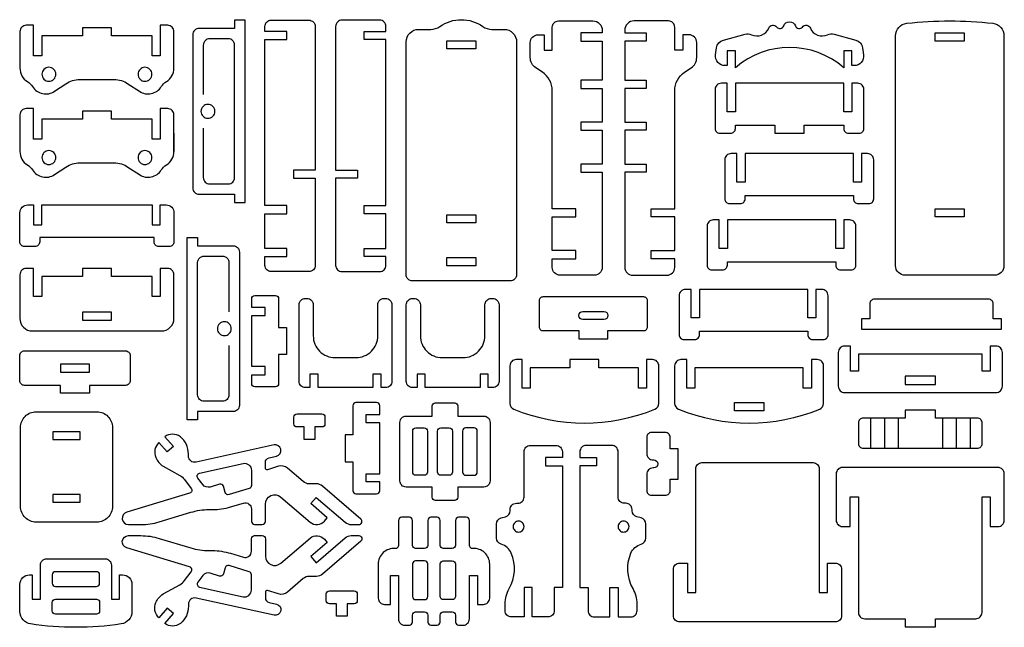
# Model space of a CAD drawing. Extents: x 541 to 904, y -282 to 172.
# Tile 2 of 2: x 541 to 904, y -52 to 172. Entities that reach past the tile are written whole.
import ezdxf

# ---------------------------------------------------------------- set-up
doc = ezdxf.new("R2010")
doc.units = 0
doc.header["$MEASUREMENT"] = 0
doc.layers.get('DEFPOINTS').update_dxf_attribs({"color": 1, "linetype": 'CONTINUOUS'})
doc.layers.add('KONTUR', color=20, linetype='CONTINUOUS')

msp = doc.modelspace()

# ---------------------------------------------------------------- linework, layer by layer
at = {"layer": 'DEFPOINTS'}
msp.add_lwpolyline([(546.06, 56.95), (593.56, 56.95, 0.414214), (598.17, 61.56), (598.17, 77.65, 0.414214), (595.87, 79.96), (593.14, 79.96), (593.14, 69.61), (590.14, 69.61), (590.14, 76.96), (575.14, 76.96), (575.14, 79.96), (564.48, 79.96), (564.48, 76.96), (549.48, 76.96), (549.48, 69.61), (546.48, 69.61), (546.48, 79.96), (543.76, 79.96, 0.414214), (541.45, 77.65), (541.45, 61.56, 0.414214)], format="xyb", close=True, dxfattribs=at)
at = {"layer": 'KONTUR'}
for points in [[(605.11, 166.05), (605.11, 109.59, 0.414214), (607.42, 107.28), (620.5, 107.28), (620.5, 104.28), (624.35, 104.28), (624.35, 171.36), (620.5, 171.36), (620.5, 168.36), (607.42, 168.36, 0.414214)], [(631.64, 103.14), (631.64, 164.22), (639.67, 164.22), (639.67, 167.22), (631.64, 167.22), (631.64, 169.07, -0.414214), (633.95, 171.38), (647.84, 171.38, -0.414214), (650.14, 169.07), (650.14, 116.18), (642.12, 116.18), (642.12, 113.18), (650.14, 113.18), (650.14, 81.12, -0.414214), (647.84, 78.81), (633.95, 78.81, -0.414214), (631.64, 81.12), (631.64, 84.37), (639.67, 84.37), (639.67, 87.37), (631.64, 87.37), (631.64, 100.14), (639.67, 100.14), (639.67, 103.14)], [(676.17, 103.14), (676.17, 164.22), (668.15, 164.22), (668.15, 167.22), (676.17, 167.22), (676.17, 169.07, 0.414214), (673.86, 171.38), (659.98, 171.38, 0.414214), (657.67, 169.07), (657.67, 116.18), (665.7, 116.18), (665.7, 113.18), (657.67, 113.18), (657.67, 81.12, 0.414214), (659.98, 78.81), (673.86, 78.81, 0.414214), (676.17, 81.12), (676.17, 84.37), (668.15, 84.37), (668.15, 87.37), (676.17, 87.37), (676.17, 100.14), (668.15, 100.14), (668.15, 103.14)], [(685.94, 75.42, -0.414214), (683.63, 77.73), (683.63, 163.38, -0.414214), (688.24, 168), (692.73, 168, 0.155074), (696.06, 169.06, -0.31779), (711.85, 169.06, 0.155074), (715.18, 168), (719.67, 168, -0.414214), (724.28, 163.38), (724.28, 77.73, -0.414214), (721.97, 75.42)], [(734.4, 166), (734.4, 160.33), (737.4, 160.33), (737.4, 168.8, -0.414214), (739.71, 171.11), (752.35, 171.11, -0.414214), (755.81, 167.65), (755.81, 166.71), (747.89, 166.71), (747.89, 163.71), (755.81, 163.71), (755.81, 149.29), (747.89, 149.29), (747.89, 146.29), (755.81, 146.29), (755.81, 133.84), (747.89, 133.84), (747.89, 130.84), (755.81, 130.84), (755.81, 118.38), (747.89, 118.38), (747.89, 115.38), (755.81, 115.38), (755.81, 80.37, -0.414214), (752.92, 77.49), (740.28, 77.49, -0.414214), (737.4, 80.37), (737.4, 83.53), (746.07, 83.53), (746.07, 86.53), (737.4, 86.53), (737.4, 98.94), (746.07, 98.94), (746.07, 101.94), (737.4, 101.94), (737.4, 145.49, 0.252072), (733.77, 152.23), (731.38, 153.8, -0.252072), (729.31, 157.66), (729.31, 163.12, -0.414214), (732.19, 166)], [(785.5, 166), (785.5, 160.33), (782.5, 160.33), (782.5, 168.8, 0.414214), (780.19, 171.11), (767.55, 171.11, 0.414214), (764.09, 167.65), (764.09, 166.71), (772, 166.71), (772, 163.71), (764.09, 163.71), (764.09, 149.29), (772, 149.29), (772, 146.29), (764.09, 146.29), (764.09, 133.84), (772, 133.84), (772, 130.84), (764.09, 130.84), (764.09, 118.38), (772, 118.38), (772, 115.38), (764.09, 115.38), (764.09, 80.37, 0.414214), (766.97, 77.49), (779.61, 77.49, 0.414214), (782.5, 80.37), (782.5, 83.53), (773.83, 83.53), (773.83, 86.53), (782.5, 86.53), (782.5, 98.94), (773.83, 98.94), (773.83, 101.94), (782.5, 101.94), (782.5, 145.49, -0.252072), (786.13, 152.23), (788.52, 153.8, 0.252072), (790.59, 157.66), (790.59, 163.12, 0.414214), (787.71, 166)], [(822.59, 169.27, -0.687577), (826.9, 169.27, 0.578369), (829.47, 168.87, -0.567962), (832.42, 168.45, 0.425793), (838.76, 166, -0.176453), (841.12, 166.21), (849.09, 164.08, -0.304748), (851.63, 161.17), (851.96, 158.57, -0.451549), (848.52, 154.67), (847.68, 154.67), (847.68, 160.12), (844.68, 160.12), (844.68, 153.88, 0.37485), (804.81, 153.88), (804.81, 160.12), (801.81, 160.12), (801.81, 154.67), (800.97, 154.67, -0.451549), (797.53, 158.57), (797.86, 161.17, -0.304748), (800.4, 164.08), (808.37, 166.21, -0.176453), (810.73, 166, 0.425793), (817.07, 168.45, -0.567962), (820.02, 168.87, 0.578369)], [(867.24, 77.49, -0.414214), (863.78, 80.95), (863.78, 165.65, -0.382343), (867.89, 170.24, -0.055069), (899.55, 170.24, -0.382343), (903.66, 165.65), (903.66, 80.95, -0.414214), (900.2, 77.49)], [(581.24, 147.98), (585.42, 145.19, 0.422185), (593.51, 146.92, -0.11659), (595.4, 148.79, 0.261966), (598.17, 153.72), (598.17, 167.19, 0.414214), (595.87, 169.5), (593.14, 169.5), (593.14, 158.22), (590.14, 158.22), (590.14, 165.57), (575.14, 165.57), (575.14, 168.57), (564.48, 168.57), (564.48, 165.57), (549.48, 165.57), (549.48, 158.22), (546.48, 158.22), (546.48, 169.5), (543.76, 169.5, 0.414214), (541.45, 167.19), (541.45, 153.72, 0.261966), (544.22, 148.79, -0.11659), (546.11, 146.92, 0.422185), (554.2, 145.19), (558.38, 147.98, -0.147995), (563.5, 149.53), (576.12, 149.53, -0.147995)], [(552.13, 154.03, 0.414214), (549.57, 151.47, 0.414214), (552.13, 148.92, 0.414214), (554.69, 151.47, 0.414214)], [(587.49, 154.03, 0.414214), (584.93, 151.47, 0.414214), (587.49, 148.92, 0.414214), (590.05, 151.47, 0.414214)], [(801.81, 137.67), (801.81, 148.16), (799.65, 148.16, 0.414214), (797.34, 145.85), (797.34, 131.48, 0.414214), (799.07, 129.75), (803.07, 129.75, 0.414214), (804.81, 131.48), (804.81, 132.75), (819.39, 132.75), (819.39, 129.75), (830.1, 129.75), (830.1, 132.75), (844.68, 132.75), (844.68, 131.48, 0.414214), (846.41, 129.75), (850.42, 129.75, 0.414214), (852.15, 131.48), (852.15, 145.85, 0.414214), (849.84, 148.16), (847.68, 148.16), (847.68, 137.67), (844.68, 137.67), (844.68, 148.16), (804.81, 148.16), (804.81, 137.67)], [(581.24, 117.3), (585.42, 114.51, 0.422185), (593.51, 116.25, -0.11659), (595.4, 118.11, 0.261966), (598.17, 123.04), (598.17, 136.52, 0.414214), (595.87, 138.83), (593.14, 138.83), (593.14, 127.55), (590.14, 127.55), (590.14, 134.9), (575.14, 134.9), (575.14, 137.9), (564.48, 137.9), (564.48, 134.9), (549.48, 134.9), (549.48, 127.55), (546.48, 127.55), (546.48, 138.83), (543.76, 138.83, 0.414214), (541.45, 136.52), (541.45, 123.04, 0.261966), (544.22, 118.11, -0.11659), (546.11, 116.25, 0.422185), (554.2, 114.51), (558.38, 117.3, -0.147995), (563.5, 118.85), (576.12, 118.85, -0.147995)], [(610.67, 140.38, 0.414214), (608.11, 137.82, 0.414214), (610.67, 135.26, 0.414214), (613.23, 137.82, 0.414214)], [(552.13, 123.36, 0.414214), (549.57, 120.8, 0.414214), (552.13, 118.24, 0.414214), (554.69, 120.8, 0.414214)], [(587.49, 123.36, 0.414214), (584.93, 120.8, 0.414214), (587.49, 118.24, 0.414214), (590.05, 120.8, 0.414214)], [(805.39, 111.78), (805.39, 122.28), (803.23, 122.28, 0.414214), (800.93, 119.97), (800.93, 105.6, 0.414214), (802.66, 103.87), (806.66, 103.87, 0.414214), (808.39, 105.6), (808.39, 106.87), (848.27, 106.87), (848.27, 105.6, 0.414214), (850, 103.87), (854.01, 103.87, 0.414214), (855.74, 105.6), (855.74, 119.97, 0.414214), (853.43, 122.28), (851.27, 122.28), (851.27, 111.78), (848.27, 111.78), (848.27, 122.28), (808.39, 122.28), (808.39, 111.78)], [(547.01, 88.01), (543.18, 88.01, -0.414214), (541.45, 89.74), (541.45, 100.46, -0.414214), (544.33, 103.35), (546.48, 103.35), (546.48, 95.99), (549.48, 95.99), (549.48, 103.35), (590.14, 103.35), (590.14, 95.99), (593.14, 95.99), (593.14, 103.35), (595.29, 103.35, -0.414214), (598.17, 100.46), (598.17, 89.74, -0.414214), (596.44, 88.01), (592.62, 88.01, -0.414214), (590.88, 89.74), (590.88, 91.32), (548.74, 91.32), (548.74, 89.74, -0.414214)], [(798.85, 87.35), (798.85, 97.85), (796.69, 97.85, 0.414214), (794.38, 95.54), (794.38, 81.17, 0.414214), (796.11, 79.44), (800.12, 79.44, 0.414214), (801.85, 81.17), (801.85, 82.44), (841.73, 82.44), (841.73, 81.17, 0.414214), (843.46, 79.44), (847.46, 79.44, 0.414214), (849.19, 81.17), (849.19, 95.54, 0.414214), (846.89, 97.85), (844.73, 97.85), (844.73, 87.35), (841.73, 87.35), (841.73, 97.85), (801.85, 97.85), (801.85, 87.35)], [(622.27, 86.03), (622.27, 29.56, -0.414214), (619.96, 27.25), (606.88, 27.25), (606.88, 24.25), (603.03, 24.25), (603.03, 91.33), (606.88, 91.33), (606.88, 88.33), (619.96, 88.33, -0.414214)], [(626.79, 62.62), (631.74, 62.62), (631.74, 65.62), (626.79, 65.62), (626.79, 68.87, -0.414214), (627.94, 70.02), (635.54, 70.02, -0.414214), (636.7, 68.87), (636.7, 58.23), (639.55, 58.23), (639.55, 48.24), (636.7, 48.24), (636.7, 37.6, -0.414214), (635.54, 36.45), (627.94, 36.45, -0.414214), (626.79, 37.6), (626.79, 40.85), (631.74, 40.85), (631.74, 43.85), (626.79, 43.85)], [(644.24, 66.6, -0.414214), (646.55, 68.91), (647.12, 68.91, -0.414214), (649.43, 66.6), (649.43, 55.21, 0.414214), (657.5, 47.13), (665.13, 47.13, 0.414214), (673.2, 55.21), (673.2, 66.6, -0.414214), (675.51, 68.91), (676.08, 68.91, -0.414214), (678.39, 66.6), (678.39, 38.4, -0.414214), (676.08, 36.09), (674.4, 36.09), (674.4, 41.05), (671.4, 41.05), (671.4, 36.09), (651.23, 36.09), (651.23, 41.05), (648.23, 41.05), (648.23, 36.09), (646.55, 36.09, -0.414214), (644.24, 38.4)], [(683.66, 66.6, -0.414214), (685.97, 68.91), (686.54, 68.91, -0.414214), (688.85, 66.6), (688.85, 55.21, 0.414214), (696.92, 47.13), (704.55, 47.13, 0.414214), (712.63, 55.21), (712.63, 66.6, -0.414214), (714.93, 68.91), (715.51, 68.91, -0.414214), (717.81, 66.6), (717.81, 38.4, -0.414214), (715.51, 36.09), (713.82, 36.09), (713.82, 41.05), (710.82, 41.05), (710.82, 36.09), (690.65, 36.09), (690.65, 41.05), (687.65, 41.05), (687.65, 36.09), (685.97, 36.09, -0.414214), (683.66, 38.4)], [(732.59, 58.46, 0.414214), (733.98, 57.08), (747.18, 57.08), (747.18, 54.08), (757.89, 54.08), (757.89, 57.08), (771.09, 57.08, 0.414214), (772.47, 58.46), (772.47, 68.1, 0.414214), (771.09, 69.48), (733.98, 69.48, 0.414214), (732.59, 68.1)], [(788.59, 61.76), (788.59, 72.25), (786.43, 72.25, 0.414214), (784.12, 69.95), (784.12, 55.58, 0.414214), (785.85, 53.84), (789.86, 53.84, 0.414214), (791.59, 55.58), (791.59, 56.84), (831.47, 56.84), (831.47, 55.58, 0.414214), (833.2, 53.84), (837.21, 53.84, 0.414214), (838.94, 55.58), (838.94, 69.95, 0.414214), (836.63, 72.25), (834.47, 72.25), (834.47, 61.76), (831.47, 61.76), (831.47, 72.25), (791.59, 72.25), (791.59, 61.76)], [(854.25, 61.38), (851.25, 61.38), (851.25, 57.57), (902.74, 57.57), (902.74, 61.38), (899.74, 61.38), (899.74, 66.92, 0.414214), (898.01, 68.65), (855.98, 68.65, 0.414214), (854.25, 66.92)], [(748.68, 64.15), (756.39, 64.15, -1), (756.39, 61.15), (748.68, 61.15, -1)], [(616.72, 60.35, 0.414214), (614.16, 57.79, 0.414214), (616.72, 55.23, 0.414214), (619.27, 57.79, 0.414214)], [(844.99, 34.3), (900.76, 34.3, 0.414214), (903.07, 36.6), (903.07, 49.07, 0.414214), (900.76, 51.38), (898.62, 51.38), (898.62, 42.22), (895.62, 42.22), (895.62, 48.38), (850.13, 48.38), (850.13, 42.22), (847.13, 42.22), (847.13, 51.38), (844.99, 51.38, 0.414214), (842.69, 49.07), (842.69, 36.6, 0.414214)], [(567.04, 34.07), (556.38, 34.07), (556.38, 36.93), (543.11, 36.93, -0.414214), (541.38, 38.66), (541.38, 47.89, -0.414214), (543.11, 49.62), (580.31, 49.62, -0.414214), (582.04, 47.89), (582.04, 38.66, -0.414214), (580.31, 36.93), (567.04, 36.93)], [(754.57, 43.43), (754.57, 46.43), (743.86, 46.43), (743.86, 43.43), (729.27, 43.43), (729.27, 35.93), (726.27, 35.93), (726.27, 46.43), (724.11, 46.43, 0.414214), (721.81, 44.12), (721.81, 30.28, 0.305092), (723.24, 28.14, 0.195594), (775.18, 28.14, 0.305092), (776.62, 30.28), (776.62, 44.12, 0.414214), (774.31, 46.43), (772.15, 46.43), (772.15, 35.93), (769.15, 35.93), (769.15, 43.43)], [(783.9, 28.14, 0.195594), (835.84, 28.14, 0.305092), (837.28, 30.28), (837.28, 44.12, 0.414214), (834.97, 46.43), (832.81, 46.43), (832.81, 35.93), (829.81, 35.93), (829.81, 43.43), (789.93, 43.43), (789.93, 35.93), (786.93, 35.93), (786.93, 46.43), (784.77, 46.43, 0.414214), (782.46, 44.12), (782.46, 30.28, 0.305092)], [(673.91, 23.18), (668.95, 23.18), (668.95, 26.18), (673.91, 26.18), (673.91, 29.43, 0.414214), (672.75, 30.58), (665.15, 30.58, 0.414214), (664, 29.43), (664, 18.78), (661.14, 18.78), (661.14, 8.8), (664, 8.8), (664, -1.85, 0.414214), (665.15, -3), (672.75, -3, 0.414214), (673.91, -1.85), (673.91, 1.4), (668.95, 1.4), (668.95, 4.4), (673.91, 4.4)], [(694.34, -5.42, -0.414214), (693.19, -4.26), (693.19, -0.51), (683.62, -0.51, -0.414214), (681.32, 1.8), (681.32, 23.3, -0.414214), (683.62, 25.61), (693.19, 25.61), (693.19, 29.37, -0.414214), (694.34, 30.52), (701.5, 30.52, -0.414214), (702.65, 29.37), (702.65, 25.61), (712.22, 25.61, -0.414214), (714.52, 23.3), (714.52, 1.8, -0.414214), (712.22, -0.51), (702.65, -0.51), (702.65, -4.26, -0.414214), (701.5, -5.42)], [(569.77, 27.22, -0.414214), (575.54, 21.45), (575.54, -7.64, -0.414214), (569.77, -13.41), (547.45, -13.41, -0.414214), (541.68, -7.64), (541.68, 21.45, -0.414214), (547.45, 27.22)], [(649.96, 21.61), (649.96, 17.01), (646.12, 17.01), (646.12, 21.61), (643.48, 21.61, -0.414214), (642.33, 22.76), (642.33, 25.25, -0.414214), (643.48, 26.4), (652.6, 26.4, -0.414214), (653.75, 25.25), (653.75, 22.76, -0.414214), (652.6, 21.61)], [(893.89, 13.76, 0.414214), (895.62, 15.49), (895.62, 23.11, 0.414214), (893.89, 24.84), (878.44, 24.84), (878.44, 27.84), (867.31, 27.84), (867.31, 24.84), (851.87, 24.84, 0.414214), (850.13, 23.11), (850.13, 15.49, 0.414214), (851.87, 13.76)], [(603.5, 11.71, 0.224783), (600.53, 18, 0.332024), (594.78, 18), (597.96, 14.39), (595.71, 12.41), (592.63, 15.9, 0.318462), (591.48, 10.32, 0.133666), (594.17, 7.15), (600.27, 3.79, -0.10459), (602.08, 2.23), (604.52, -0.98, -0.522753), (603.94, -2.78), (580.77, -9.8, 0.862777), (581.44, -14.32), (586.02, -14.32, 0.073666), (592.71, -13.33), (604.36, -9.8, -0.073666), (611.05, -8.81), (612.31, -8.81, 0.073666), (619, -7.82), (623.72, -6.39, -0.503235), (626.69, -8.6), (626.69, -13.16, 0.414214), (627.85, -14.32), (630.66, -14.32, 0.414214), (631.81, -13.16), (631.81, -6.81, -0.640772), (637.53, -4.18), (648.31, -13.42, 0.414214), (653.53, -13.02), (654.59, -11.79), (648.55, -6.61), (650.5, -4.33), (661.18, -13.48, 0.179039), (663.43, -14.32), (666.22, -14.32, 0.696297), (666.97, -12.29), (652.82, -0.16, 0.179039), (650.57, 0.68), (647.97, 0.68, -0.179039), (645.71, 1.51), (639.95, 6.45, 0.256082), (636.69, 7.14), (632.56, 5.89, -0.503235), (631.81, 6.44), (631.81, 8.59, -0.35181), (633.17, 10.28), (635.89, 10.89, 1), (634.99, 14.99), (606.3, 8.65, -0.479498), (603.5, 10.9)], [(686.04, 20.11, -0.414214), (687.19, 21.26), (690.32, 21.26, -0.414214), (691.47, 20.11), (691.47, 5, -0.414214), (690.32, 3.84), (687.19, 3.84, -0.414214), (686.04, 5)], [(695.2, 5), (695.2, 20.11, -0.414214), (696.36, 21.26), (699.48, 21.26, -0.414214), (700.64, 20.11), (700.64, 5, -0.414214), (699.48, 3.84), (696.36, 3.84, -0.414214)], [(709.8, 20.11, 0.414214), (708.65, 21.26), (705.52, 21.26, 0.414214), (704.37, 20.11), (704.37, 5, 0.414214), (705.52, 3.84), (708.65, 3.84, 0.414214), (709.8, 5)], [(774.5, 6.52, 0.414214), (772.19, 4.21), (772.19, -1.8, 0.414214), (773.92, -3.53), (779.05, -3.53, 0.414214), (780.78, -1.8), (780.78, 2.45), (783.78, 2.45), (783.78, 13.58), (780.78, 13.58), (780.78, 17.83, 0.414214), (779.05, 19.56), (773.92, 19.56, 0.414214), (772.19, 17.83), (772.19, 11.82, 0.414214), (774.5, 9.52), (774.76, 9.52, -1), (774.76, 6.52)], [(716.85, -14.12, -0.339454), (718.56, -11.89), (720.18, -11.46, 0.339454), (721.89, -9.23), (721.89, -8.78, -0.414214), (724.2, -6.47), (724.73, -6.47, 0.414214), (727.03, -4.17), (727.03, 12.49, -0.414214), (729.34, 14.8), (738.81, 14.8, -0.414214), (741.12, 12.49), (741.12, 10.35), (734.96, 10.35), (734.96, 7.35), (741.12, 7.35), (741.12, -37.52), (738.12, -37.52), (738.12, -46.02, -0.414214), (735.81, -48.33), (730.03, -48.33), (730.03, -37.52), (727.03, -37.52), (727.03, -48.33), (722.37, -48.33, -0.414214), (720.06, -46.02), (720.06, -43.56, -0.129433), (721.55, -37.88, 0.231132), (722.34, -24.88, 0.231026), (718.55, -21.53, -0.33747), (716.85, -19.3)], [(771.83, -14.12, 0.339454), (770.12, -11.89), (768.51, -11.46, -0.339454), (766.8, -9.23), (766.8, -8.78, 0.414214), (764.49, -6.47), (763.96, -6.47, -0.414214), (761.65, -4.17), (761.65, 12.49, 0.414214), (759.34, 14.8), (749.88, 14.8, 0.414214), (747.57, 12.49), (747.57, 10.35), (753.73, 10.35), (753.73, 7.35), (747.57, 7.35), (747.57, -37.52), (750.57, -37.52), (750.57, -46.02, 0.414214), (752.88, -48.33), (758.65, -48.33), (758.65, -37.52), (761.65, -37.52), (761.65, -48.33), (766.32, -48.33, 0.414214), (768.63, -46.02), (768.63, -43.56, 0.129433), (767.13, -37.88, -0.231132), (766.34, -24.88, -0.231026), (770.14, -21.53, 0.33747), (771.83, -19.3)], [(607.6, 4.63), (623.61, 8.17, -0.479498), (626.69, 5.69), (626.69, 0.05, -0.330464), (625.87, -1.06), (618.48, -3.29, -0.414214), (617.05, -2.52), (616.35, -0.23, 0.414214), (614.91, 0.54), (611.51, -0.49, -0.313411), (608.75, 0.4), (606.93, 2.8, -0.547347)], [(843.88, -30.79), (843.88, -47.88, -0.414214), (841.57, -50.18), (784.31, -50.18, -0.414214), (782, -47.88), (782, -30.79, -0.414214), (784.31, -28.48), (787.2, -28.48), (787.2, -39.38), (790.2, -39.38), (790.2, 6.18, -0.414214), (792.51, 8.49), (833.38, 8.49, -0.414214), (835.69, 6.18), (835.69, -39.38), (838.69, -39.38), (838.69, -28.48), (841.57, -28.48, -0.414214)], [(878.42, -52), (878.42, -49), (893.29, -49, 0.414214), (895.6, -46.69), (895.6, -4.13), (898.6, -4.13), (898.6, -15.02), (901.49, -15.02, 0.414214), (903.8, -12.72), (903.8, 4.37, 0.414214), (901.49, 6.68), (844.22, 6.68, 0.414214), (841.92, 4.37), (841.92, -12.72, 0.414214), (844.22, -15.02), (847.11, -15.02), (847.11, -4.13), (850.11, -4.13), (850.11, -46.69, 0.414214), (852.42, -49), (867.29, -49), (867.29, -52)], [(687.11, -23.12, -0.414214), (685.95, -21.97), (685.95, -12.77, 0.414214), (684.8, -11.61), (681.96, -11.61, 0.414214), (680.81, -12.77), (680.81, -21.99, -0.437062), (679.56, -23.14, 0.437062), (673.35, -28.89), (673.35, -41.41, 0.414214), (675.65, -43.71), (677.81, -43.71), (677.81, -33.13), (680.81, -33.13), (680.81, -49.05, 0.414214), (683.11, -51.35), (684.8, -51.35, 0.414214), (685.95, -50.2), (685.95, -47.65, -0.414214), (687.11, -46.5), (690.43, -46.5, -0.414214), (691.59, -47.65), (691.59, -50.2, 0.414214), (692.74, -51.35), (694.99, -51.35, 0.414214), (696.14, -50.2), (696.14, -47.65, -0.414214), (697.29, -46.5), (700.62, -46.5, -0.414214), (701.77, -47.65), (701.77, -50.2, 0.414214), (702.93, -51.35), (704.61, -51.35, 0.414214), (706.92, -49.05), (706.92, -33.13), (709.92, -33.13), (709.92, -43.71), (712.07, -43.71, 0.414214), (714.38, -41.41), (714.38, -28.89, 0.437062), (708.16, -23.14, -0.437062), (706.92, -21.99), (706.92, -12.77, 0.414214), (705.77, -11.61), (702.93, -11.61, 0.414214), (701.77, -12.77), (701.77, -21.97, -0.414214), (700.62, -23.12), (697.29, -23.12, -0.414214), (696.14, -21.97), (696.14, -12.77, 0.414214), (694.99, -11.61), (692.74, -11.61, 0.414214), (691.59, -12.77), (691.59, -21.97, -0.414214), (690.43, -23.12)], [(725.02, -13.07, 0.414214), (723.01, -15.08, 0.414214), (725.02, -17.09, 0.414214), (727.03, -15.08, 0.414214)], [(763.66, -13.07, 0.414214), (761.65, -15.08, 0.414214), (763.66, -17.09, 0.414214), (765.67, -15.08, 0.414214)], [(603.5, -44.42, -0.224783), (600.53, -50.71, -0.332024), (594.78, -50.71), (597.96, -47.11), (595.71, -45.12), (592.63, -48.61, -0.318462), (591.48, -43.03, -0.133666), (594.17, -39.87), (600.27, -36.5, 0.10459), (602.08, -34.94), (604.52, -31.74, 0.522753), (603.94, -29.93), (580.77, -22.92, -0.862777), (581.44, -18.4), (586.02, -18.4, -0.073666), (592.71, -19.39), (604.36, -22.92, 0.073666), (611.05, -23.91), (612.31, -23.91, -0.073666), (619, -24.9), (623.72, -26.33, 0.503235), (626.69, -24.12), (626.69, -19.55, -0.414214), (627.85, -18.4), (630.66, -18.4, -0.414214), (631.81, -19.55), (631.81, -25.9, 0.640772), (637.53, -28.53), (648.31, -19.29, -0.414214), (653.53, -19.69), (654.59, -20.93), (648.55, -26.11), (650.5, -28.39), (661.18, -19.23, -0.179039), (663.43, -18.4), (666.22, -18.4, -0.696297), (666.97, -20.43), (652.82, -32.56, -0.179039), (650.57, -33.39), (647.97, -33.39, 0.179039), (645.71, -34.23), (639.95, -39.17, -0.256082), (636.69, -39.86), (632.56, -38.6, 0.503235), (631.81, -39.16), (631.81, -41.31, 0.35181), (633.17, -43), (635.89, -43.6, -1), (634.99, -47.71), (606.3, -41.37, 0.479498), (603.5, -43.62)], [(549.03, -41.82), (549.03, -29.24, -0.414214), (551.34, -26.94), (572.84, -26.94, -0.414214), (575.14, -29.24), (575.14, -41.82), (578.14, -41.82), (578.14, -32.82), (579.23, -32.82, -0.414214), (582.69, -36.28), (582.69, -46.36, -0.371951), (578.75, -50.92, -0.073339), (545.42, -50.92, -0.371951), (541.48, -46.36), (541.48, -36.28, -0.414214), (544.94, -32.82), (546.03, -32.82), (546.03, -41.82)], [(685.95, -40.79, 0.414214), (687.11, -41.94), (690.43, -41.94, 0.414214), (691.59, -40.79), (691.59, -28.83, 0.414214), (690.43, -27.67), (687.11, -27.67, 0.414214), (685.95, -28.83)], [(700.62, -27.67, -0.414214), (701.77, -28.83), (701.77, -40.79, -0.414214), (700.62, -41.94), (697.29, -41.94, -0.414214), (696.14, -40.79), (696.14, -28.83, -0.414214), (697.29, -27.67)], [(554.53, -31.66, 0.414214), (553.38, -32.82), (553.38, -35.94, 0.414214), (554.53, -37.09), (569.64, -37.09, 0.414214), (570.79, -35.94), (570.79, -32.82, 0.414214), (569.64, -31.66)], [(607.6, -37.34), (623.61, -40.88, 0.479498), (626.69, -38.41), (626.69, -32.77, 0.330464), (625.87, -31.66), (618.48, -29.42, 0.414214), (617.05, -30.19), (616.35, -32.49, -0.414214), (614.91, -33.26), (611.51, -32.23, 0.313411), (608.75, -33.12), (606.93, -35.52, 0.547347)], [(661.86, -43.49), (661.86, -48.09), (658.02, -48.09), (658.02, -43.49), (655.38, -43.49, -0.414214), (654.23, -42.34), (654.23, -39.86, -0.414214), (655.38, -38.7), (664.5, -38.7, -0.414214), (665.65, -39.86), (665.65, -42.34, -0.414214), (664.5, -43.49)], [(569.64, -47.25), (554.53, -47.25, -0.414214), (553.38, -46.09), (553.38, -42.97, -0.414214), (554.53, -41.82), (569.64, -41.82, -0.414214), (570.79, -42.97), (570.79, -46.09, -0.414214)]]:
    msp.add_lwpolyline(points, format="xyb", close=True, dxfattribs=at)
for points in [[(878.37, 166.71), (889.08, 166.71), (889.08, 163.71), (878.37, 163.71)], [(698.63, 163.83), (709.28, 163.83), (709.28, 160.83), (698.63, 160.83)], [(878.37, 101.94), (889.08, 101.94), (889.08, 98.94), (878.37, 98.94)], [(698.63, 99.75), (709.28, 99.75), (709.28, 96.75), (698.63, 96.75)], [(698.63, 83.98), (709.28, 83.98), (709.28, 80.98), (698.63, 80.98)], [(564.48, 60.98), (575.14, 60.98), (575.14, 63.83), (564.48, 63.83)], [(556.38, 41.84), (567.04, 41.84), (567.04, 44.7), (556.38, 44.7)], [(867.31, 37.3), (878.44, 37.3), (878.44, 40.3), (867.31, 40.3)], [(804.51, 30.61), (815.23, 30.61), (815.23, 27.61), (804.51, 27.61)], [(563.61, 16.99), (563.61, 19.84), (553.62, 19.84), (553.62, 16.99)], [(563.61, -6.04), (563.61, -3.19), (553.62, -3.19), (553.62, -6.04)]]:
    msp.add_lwpolyline(points, close=True, dxfattribs=at)
for points in [[(608.96, 131.6), (608.96, 113.43, 0.414214), (611.27, 111.13), (618.2, 111.13, 0.414214), (620.5, 113.43), (620.5, 162.21, 0.414214), (618.2, 164.51), (611.27, 164.51, 0.414214), (608.96, 162.21), (608.96, 144.04)], [(618.42, 51.58), (618.42, 33.41, -0.414214), (616.12, 31.1), (609.19, 31.1, -0.414214), (606.88, 33.41), (606.88, 82.18, -0.414214), (609.19, 84.49), (616.12, 84.49, -0.414214), (618.42, 82.18), (618.42, 64.01)]]:
    msp.add_lwpolyline(points, format="xyb", dxfattribs=at)
for points in [[(598.17, 129.78), (598.17, 123.04)], [(895.62, 42.22), (895.62, 48.38)], [(854.55, 24.84), (854.55, 13.76)], [(859.65, 24.84), (859.65, 13.76)], [(864.75, 24.84), (864.75, 13.76)], [(881.01, 24.84), (881.01, 13.76)], [(886.1, 24.84), (886.1, 13.76)], [(891.2, 24.84), (891.2, 13.76)]]:
    msp.add_lwpolyline(points, dxfattribs=at)

doc.saveas('drawing.dxf')
